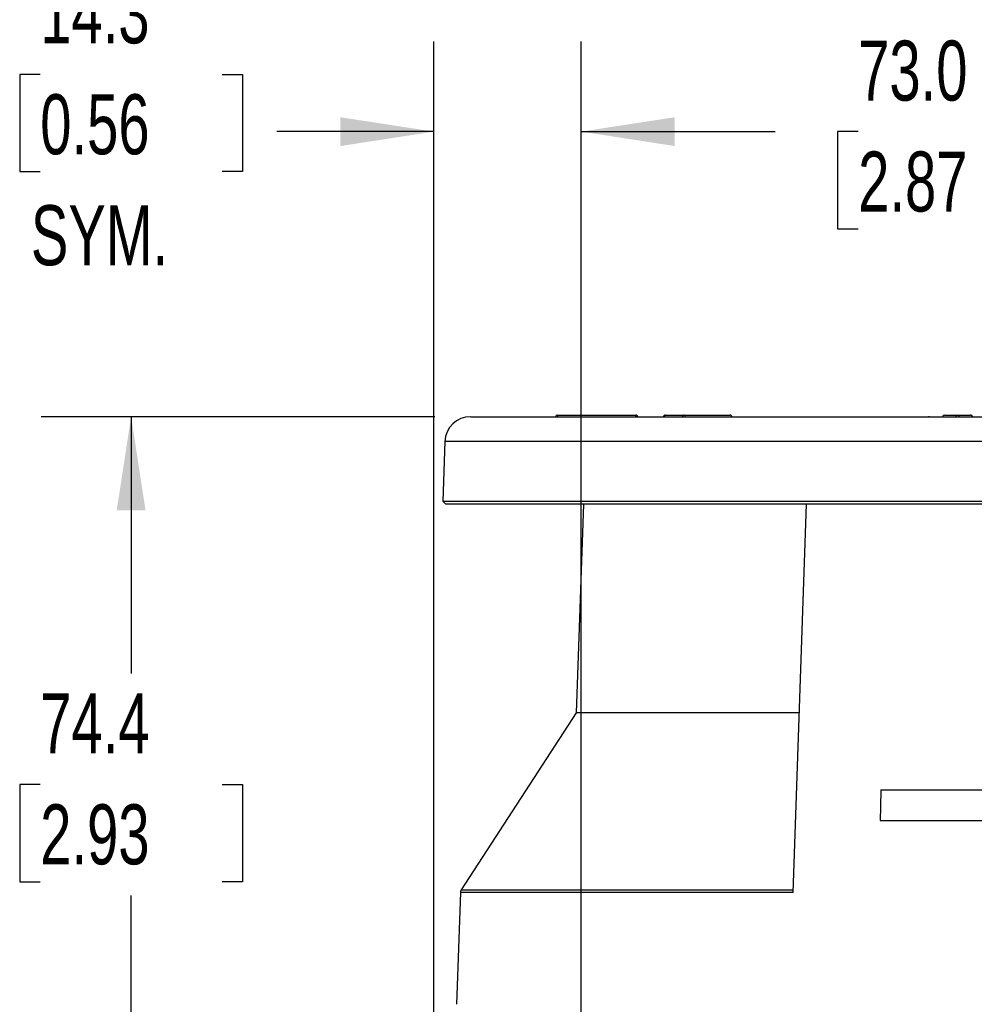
# Model space of a CAD drawing. Header units: millimetres. Extents: x 0 to 776, y 0 to 594.
# Tile 30 of 52: x 450 to 542, y 221 to 316. Entities that reach past the tile are written whole.
import ezdxf

# ---------------------------------------------------------------- set-up
doc = ezdxf.new("R2010")
doc.units = ezdxf.units.MM
doc.header["$LTSCALE"] = 2.75
doc.layers.add('DIMENSIONS', color=140, linetype='Continuous', lineweight=25)
doc.styles.add('SLDTEXTSTYLE0', font='TXT', dxfattribs={"width": 0.7})
doc.dimstyles.new('SLDDIMSTYLE0', dxfattribs={"dimtxt": 5.934521, "dimasz": 9.0805, "dimexe": 0, "dimexo": 0.0625, "dimgap": 1.48363, "dimtad": 0, "dimtih": 1, "dimtoh": 1, "dimdec": 1, "dimrnd": 1e-09, "dimzin": 4, "dimdsep": 46, "dimtxsty": 'SLDTEXTSTYLE0', "dimsah": 1, "dimcen": 0.09, "dimadec": 0, "dimazin": 1, "dimtfac": 1, "dimtdec": 1, "dimtofl": 0, "dimtmove": 0, "dimatfit": 3, "dimfxl": 0, "dimfrac": 2, "dimtolj": 1, "dimtzin": 12, "dimarcsym": 0})
doc.dimstyles.new('SLDDIMSTYLE1', dxfattribs={"dimtxt": 5.934521, "dimasz": 9.0805, "dimexe": 0, "dimexo": 0.0625, "dimgap": 1.48363, "dimtad": 0, "dimtih": 1, "dimtoh": 1, "dimdec": 1, "dimrnd": 1e-09, "dimzin": 12, "dimdsep": 46, "dimtxsty": 'SLDTEXTSTYLE0', "dimsah": 1, "dimcen": 0.09, "dimadec": 0, "dimazin": 3, "dimtfac": 1, "dimtdec": 1, "dimtofl": 0, "dimtmove": 0, "dimatfit": 3, "dimfxl": 0, "dimfrac": 2, "dimtolj": 1, "dimtzin": 12, "dimarcsym": 0})
doc.dimstyles.new('SLDDIMSTYLE2', dxfattribs={"dimtxt": 5.934521, "dimasz": 9.0805, "dimexe": 0, "dimexo": 0.0625, "dimgap": 1.48363, "dimtad": 0, "dimtih": 1, "dimtoh": 1, "dimdec": 1, "dimrnd": 1e-09, "dimzin": 12, "dimdsep": 46, "dimtxsty": 'SLDTEXTSTYLE0', "dimsah": 1, "dimcen": 0.09, "dimadec": 0, "dimazin": 3, "dimtfac": 1, "dimtdec": 1, "dimtmove": 0, "dimatfit": 0, "dimfxl": 0, "dimfrac": 2, "dimtolj": 1, "dimtzin": 12, "dimarcsym": 0})

# ---------------------------------------------------------------- blocks, each defined once
blk = doc.blocks.new('_D_16')
at = {"layer": 'DIMENSIONS'}
for p, q in [((489.932, 277.624), (451.751, 277.624)), ((460.482, 277.624), (460.482, 252.709)), ((451.665, 241.948), (449.672, 241.948)), ((449.672, 241.948), (449.672, 232.516)), ((469.3, 241.948), (471.293, 241.948)), ((471.293, 241.948), (471.293, 232.516)), ((449.672, 232.516), (451.665, 232.516)), ((471.293, 232.516), (469.3, 232.516)), ((460.482, 203.224), (460.482, 231.188)), ((495.463, 203.224), (451.751, 203.224))]:
    blk.add_line(p, q, dxfattribs=at)
for points in [[(460.482, 277.624), (459.085, 268.543), (461.879, 268.543)], [(460.482, 203.224), (461.879, 212.304), (459.085, 212.304)]]:
    blk.add_solid(points, dxfattribs=at)
at = {"layer": 'DIMENSIONS', "char_height": 5.8208, "attachment_point": 1, "style": 'SLDTEXTSTYLE0'}
for s, insert in [('74.4', (451.665, 250.78)), ('2.93', (451.665, 240.02))]:
    blk.add_mtext(s, dxfattribs=dict(at, insert=insert))
blk = doc.blocks.new('_D_17')
at = {"layer": 'DIMENSIONS'}
for p, q in [((504.146, 211.906), (504.146, 314.005)), ((577.146, 211.906), (577.146, 314.005)), ((504.146, 305.274), (522.971, 305.274)), ((531.013, 305.274), (529.02, 305.274)), ((529.02, 305.274), (529.02, 295.842)), ((548.648, 305.274), (550.641, 305.274)), ((550.641, 305.274), (550.641, 295.842)), ((577.146, 305.274), (556.691, 305.274)), ((529.02, 295.842), (531.013, 295.842)), ((550.641, 295.842), (548.648, 295.842))]:
    blk.add_line(p, q, dxfattribs=at)
for points in [[(504.146, 305.274), (513.226, 303.877), (513.226, 306.671)], [(577.146, 305.274), (568.065, 306.671), (568.065, 303.877)]]:
    blk.add_solid(points, dxfattribs=at)
at = {"layer": 'DIMENSIONS', "char_height": 5.8208, "attachment_point": 1, "style": 'SLDTEXTSTYLE0'}
for s, insert in [('73.0', (531.013, 314.106)), ('2.87', (531.013, 303.345))]:
    blk.add_mtext(s, dxfattribs=dict(at, insert=insert))
blk = doc.blocks.new('_D_18')
at = {"layer": 'DIMENSIONS'}
for p, q in [((489.859, 214.516), (489.859, 314.005)), ((504.146, 211.906), (504.146, 314.005)), ((451.665, 310.825), (449.672, 310.825)), ((449.672, 310.825), (449.672, 301.393)), ((469.3, 310.825), (471.293, 310.825)), ((471.293, 310.825), (471.293, 301.393)), ((489.859, 305.274), (474.615, 305.274)), ((504.146, 305.274), (521.608, 305.274)), ((449.672, 301.393), (451.665, 301.393)), ((471.293, 301.393), (469.3, 301.393))]:
    blk.add_line(p, q, dxfattribs=at)
for points in [[(489.859, 305.274), (480.779, 306.671), (480.779, 303.877)], [(504.146, 305.274), (513.226, 303.877), (513.226, 306.671)]]:
    blk.add_solid(points, dxfattribs=at)
at = {"layer": 'DIMENSIONS', "char_height": 5.8208, "attachment_point": 1, "style": 'SLDTEXTSTYLE0'}
for s, insert in [('14.3', (451.665, 319.657)), ('0.56', (451.665, 308.897)), ('SYM.', (450.759, 298.136))]:
    blk.add_mtext(s, dxfattribs=dict(at, insert=insert))

msp = doc.modelspace()

# ---------------------------------------------------------------- linework, layer by layer
for p, q in [((493.425, 277.624), (540.646, 277.624)), ((501.839, 277.774), (501.847, 277.774)), ((501.847, 277.774), (509.43, 277.774)), ((512.31, 277.774), (512.312, 277.774)), ((512.312, 277.774), (514.099, 277.774)), ((514.099, 277.774), (514.109, 277.774)), ((514.109, 277.774), (518.577, 277.774)), ((537.748, 277.642), (537.748, 277.624)), ((537.856, 277.665), (537.856, 277.624)), ((537.856, 277.625), (537.856, 277.624)), ((539.376, 277.774), (540.639, 277.774)), ((540.639, 277.774), (540.652, 277.774)), ((540.646, 277.624), (587.866, 277.624)), ((540.652, 277.774), (541.916, 277.774)), ((490.927, 275.211), (490.724, 269.424)), ((590.365, 275.211), (490.927, 275.211)), ((490.724, 269.424), (491.014, 269.124)), ((490.724, 269.424), (540.646, 269.424)), ((540.646, 269.424), (590.567, 269.424)), ((540.646, 269.124), (491.014, 269.124)), ((504.362, 269.124), (503.656, 248.893)), ((524.699, 231.461), (526.014, 269.124)), ((590.277, 269.124), (540.646, 269.124)), ((503.656, 248.893), (492.501, 231.717)), ((525.308, 248.893), (503.656, 248.893)), ((533.198, 241.444), (548.094, 241.444)), ((533.138, 238.444), (548.153, 238.444)), ((492.421, 231.461), (492.062, 220.624)), ((524.699, 231.461), (492.421, 231.461)), ((492.501, 231.717), (524.708, 231.717))]:
    msp.add_line(p, q)
at = {"flags": 128}
msp.add_lwpolyline([(533.198, 241.444), (533.164, 239.764), (533.138, 238.444)], dxfattribs=at)
for centre, radius, start, end in [((493.425, 275.124), 2.5, 90, 178), ((501.839, 277.574), 0.2, 90, 165.52249), ((501.648, 277.653), 0.233, 352.75878, 31.20631), ((509.231, 277.653), 0.233, 352.75878, 31.20631), ((512.336, 277.614), 0.161, 98.4999, 176.71601), ((514.123, 277.614), 0.161, 98.4999, 176.71601), ((514.095, 277.601), 0.173, 7.45486, 85.36813), ((518.563, 277.601), 0.173, 7.45486, 85.36813), ((539.375, 277.574), 0.2, 90, 165.52249), ((539.376, 277.576), 0.198, 90.26709, 166.01667), ((540.64, 277.576), 0.198, 90.26709, 166.01667), ((540.651, 277.576), 0.198, 13.98333, 89.73291), ((541.915, 277.576), 0.198, 13.98333, 89.73291), ((492.921, 231.445), 0.5, 147, 178.1)]:
    msp.add_arc(centre, radius, start, end)
for points, knots in [([(509.629, 277.624), (509.625, 277.636), (509.618, 277.66), (509.596, 277.694), (509.571, 277.722), (509.542, 277.742), (509.512, 277.755), (509.487, 277.762), (509.469, 277.767), (509.454, 277.77), (509.442, 277.772), (509.434, 277.773), (509.431, 277.774), (509.43, 277.774)], [0, 0, 0, 0, 0.1312438, 0.2614404, 0.3958069, 0.5399414, 0.681396, 0.7466439, 0.8065348, 0.8609357, 0.9105083, 0.9564296, 1, 1, 1, 1]), ([(512.31, 277.774), (512.289, 277.772), (512.245, 277.768), (512.185, 277.735), (512.138, 277.685), (512.124, 277.644), (512.116, 277.624)], [0, 0, 0, 0, 0.242883, 0.499684, 0.756657, 1, 1, 1, 1]), ([(518.772, 277.624), (518.769, 277.634), (518.762, 277.654), (518.745, 277.681), (518.73, 277.7), (518.714, 277.718), (518.695, 277.737), (518.669, 277.754), (518.643, 277.763), (518.621, 277.769), (518.604, 277.772), (518.589, 277.773), (518.581, 277.774), (518.577, 277.774)], [0, 0, 0, 0, 0.146947, 0.280469, 0.342572, 0.403101, 0.525696, 0.653037, 0.77894, 0.838927, 0.895773, 0.949297, 1, 1, 1, 1]), ([(539.011, 277.624), (539.015, 277.624), (539.021, 277.624), (539.169, 277.624), (539.335, 277.624), (539.417, 277.624)], [0, 0, 0, 0, 0.403006, 0.706666, 1, 1, 1, 1]), ([(542.11, 277.624), (542.105, 277.637), (542.096, 277.664), (542.072, 277.701), (542.044, 277.729), (542.015, 277.748), (541.984, 277.761), (541.958, 277.767), (541.939, 277.771), (541.927, 277.772), (541.917, 277.774), (541.914, 277.774), (541.912, 277.774)], [0, 0, 0, 0, 0.155686, 0.307883, 0.450751, 0.585985, 0.711728, 0.823314, 0.872992, 0.918512, 0.960496, 1, 1, 1, 1])]:
    msp.add_open_spline(points, degree=3, knots=knots)

# ---------------------------------------------------------------- dimensions: what is measured, and where the dimension line sits
at = {"layer": 'DIMENSIONS'}
dim = msp.add_linear_dim(base=(489.859, 305.274), p1=(504.146, 208.414), p2=(489.859, 211.024), text='<>\\PSYM.', dimstyle='SLDDIMSTYLE2', dxfattribs=at)
dim.commit()
dim.dimension.update_dxf_attribs({"geometry": '_D_18', "text_midpoint": (460.482, 305.274), "dimtype": 160})
dim = msp.add_linear_dim(base=(577.146, 305.274), p1=(504.146, 208.414), p2=(577.146, 208.414), dimstyle='SLDDIMSTYLE0', dxfattribs=at)
dim.commit()
dim.dimension.update_dxf_attribs({"geometry": '_D_17', "text_midpoint": (539.831, 305.274), "dimtype": 160})
dim = msp.add_linear_dim(base=(460.482, 277.624), p1=(498.956, 203.224), p2=(493.425, 277.624), angle=90, dimstyle='SLDDIMSTYLE1', dxfattribs=at)
dim.commit()
dim.dimension.update_dxf_attribs({"geometry": '_D_16', "text_midpoint": (460.482, 241.948), "dimtype": 160})

doc.saveas('drawing.dxf')
